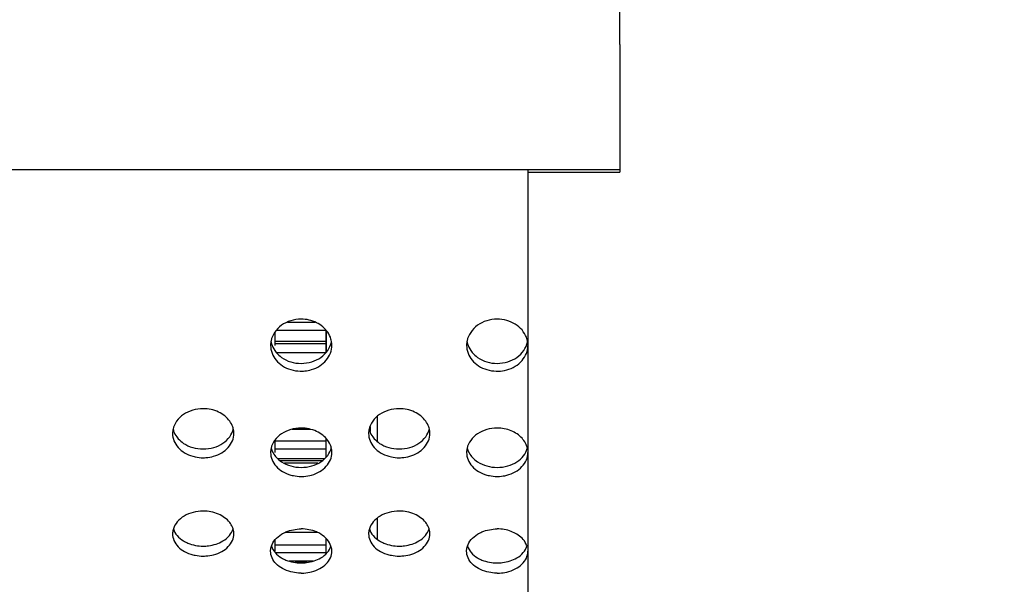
# Model space of a CAD drawing. Header units: inches. Extents: x 0 to 34, y 0 to 22.
# Tile 45 of 175: x 15.761 to 16.765, y 3.242 to 3.818. Entities that reach past the tile are written whole.
import ezdxf

# ---------------------------------------------------------------- set-up
doc = ezdxf.new("R2010")
doc.units = ezdxf.units.IN
doc.header["$LTSCALE"] = 1.87
doc.header["$MEASUREMENT"] = 0
doc.layers.get('0').update_dxf_attribs({"linetype": 'CONTINUOUS'})
doc.layers.add('3_ALL_AXES', color=7, linetype='CONTINUOUS')
doc.layers.add('7_ALL_FEATURES', color=7, linetype='CONTINUOUS')
doc.styles.get("Standard").update_dxf_attribs({"font": 'txt', "width": 0.8})
doc.dimstyles.new('DIMSTYLE_2', dxfattribs={"dimtxt": 0.14, "dimasz": 0.156, "dimexe": 0.125, "dimexo": 0.0625, "dimgap": 0.07, "dimtad": 0, "dimtih": 1, "dimtoh": 1, "dimlfac": 4, "dimzin": 4, "dimdsep": 46, "dimtxsty": 'Standard', "dimblk": '_FILLED', "dimblk1": '_FILLED', "dimblk2": '_FILLED', "dimcen": 0.09, "dimadec": 0, "dimazin": 0, "dimtp": 0.001, "dimtm": 0.001, "dimtfac": 1, "dimtofl": 0, "dimtmove": 0, "dimatfit": 3, "dimldrblk": '_FILLED', "dimfxl": 0, "dimtolj": 1, "dimtzin": 4, "dimarcsym": 0})

# ---------------------------------------------------------------- blocks, each defined once
blk = doc.blocks.new('_FILLED')
at = {"color": 0, "linetype": 'ByBlock'}
blk.add_solid([(0, 0), (-1, 0.2003), (-1, -0.2003)], dxfattribs=at)
blk = doc.blocks.new('*D11')
at = {"color": 6, "linetype": 'Continuous'}
for p, q in [((17.7062, 3.627), (17.7062, 2.5628)), ((15.0842, 3.0382), (15.0842, 2.5628)), ((15.0842, 2.6878), (15.9332, 2.6878)), ((17.7062, 2.6878), (16.8572, 2.6878))]:
    blk.add_line(p, q, dxfattribs=at)
at = {"color": 6, "linetype": 'Continuous', "xscale": 0.156, "yscale": 0.156, "zscale": 0.156, "rotation": 180}
blk.add_blockref('_FILLED', (15.0842, 2.6878), dxfattribs=at)
at = {"color": 6, "linetype": 'Continuous', "xscale": 0.156, "yscale": 0.156, "zscale": 0.156}
blk.add_blockref('_FILLED', (17.7062, 2.6878), dxfattribs=at)
at = {"color": 6, "linetype": 'Continuous', "insert": (16.2832, 2.7578), "char_height": 0.14, "width": 0.784, "attachment_point": 2, "line_spacing_factor": 0.9}
blk.add_mtext('10.49\\P[266,4]', dxfattribs=at)
blk = doc.blocks.new('*D12')
at = {"color": 6, "linetype": 'Continuous'}
for p, q in [((17.7062, 3.737), (17.7062, 2.149)), ((13.7092, 2.78), (13.7092, 2.149)), ((13.7092, 2.274), (15.2457, 2.274)), ((17.7062, 2.274), (16.1697, 2.274))]:
    blk.add_line(p, q, dxfattribs=at)
at = {"color": 6, "linetype": 'Continuous', "xscale": 0.156, "yscale": 0.156, "zscale": 0.156, "rotation": 180}
blk.add_blockref('_FILLED', (13.7092, 2.274), dxfattribs=at)
at = {"color": 6, "linetype": 'Continuous', "xscale": 0.156, "yscale": 0.156, "zscale": 0.156}
blk.add_blockref('_FILLED', (17.7062, 2.274), dxfattribs=at)
at = {"color": 6, "linetype": 'Continuous', "insert": (15.5957, 2.344), "char_height": 0.14, "width": 0.784, "attachment_point": 2, "line_spacing_factor": 0.9}
blk.add_mtext('15.99\\P[406,1]', dxfattribs=at)
blk = doc.blocks.new('*D13')
at = {"color": 6, "linetype": 'Continuous'}
for p, q in [((12.3475, 4.2648), (12.3475, 1.2685)), ((17.7062, 3.737), (17.7062, 1.2685)), ((12.3475, 1.3935), (13.8144, 1.3935)), ((17.7062, 1.3935), (14.7384, 1.3935))]:
    blk.add_line(p, q, dxfattribs=at)
at = {"color": 6, "linetype": 'Continuous', "xscale": 0.156, "yscale": 0.156, "zscale": 0.156, "rotation": 180}
blk.add_blockref('_FILLED', (12.3475, 1.3935), dxfattribs=at)
at = {"color": 6, "linetype": 'Continuous', "xscale": 0.156, "yscale": 0.156, "zscale": 0.156}
blk.add_blockref('_FILLED', (17.7062, 1.3935), dxfattribs=at)
at = {"color": 6, "linetype": 'Continuous', "insert": (14.1644, 1.4635), "char_height": 0.14, "width": 0.784, "attachment_point": 2, "line_spacing_factor": 0.9}
blk.add_mtext('21.43\\P[544,4]', dxfattribs=at)
blk = doc.blocks.new('*D14')
at = {"color": 6, "linetype": 'Continuous'}
for p, q in [((12.1125, 4.2467), (12.1125, 0.8799)), ((17.7062, 3.737), (17.7062, 0.8799)), ((12.1125, 1.0049), (13.1323, 1.0049)), ((17.7062, 1.0049), (14.0563, 1.0049))]:
    blk.add_line(p, q, dxfattribs=at)
at = {"color": 6, "linetype": 'Continuous', "xscale": 0.156, "yscale": 0.156, "zscale": 0.156, "rotation": 180}
blk.add_blockref('_FILLED', (12.1125, 1.0049), dxfattribs=at)
at = {"color": 6, "linetype": 'Continuous', "xscale": 0.156, "yscale": 0.156, "zscale": 0.156}
blk.add_blockref('_FILLED', (17.7062, 1.0049), dxfattribs=at)
at = {"color": 6, "linetype": 'Continuous', "insert": (13.4823, 1.0749), "char_height": 0.14, "width": 0.784, "attachment_point": 2, "line_spacing_factor": 0.9}
blk.add_mtext('22.37\\P[568,3]', dxfattribs=at)
blk = doc.blocks.new('*D36')
at = {"color": 6, "linetype": 'Continuous'}
for p, q in [((17.7062, 3.627), (17.7062, 1.7576)), ((13.1298, 3.2513), (13.1298, 1.7576)), ((13.1298, 1.8826), (14.4141, 1.8826)), ((17.7062, 1.8826), (15.1141, 1.8826))]:
    blk.add_line(p, q, dxfattribs=at)
at = {"color": 6, "linetype": 'Continuous', "xscale": 0.156, "yscale": 0.156, "zscale": 0.156, "rotation": 180}
blk.add_blockref('_FILLED', (13.1298, 1.8826), dxfattribs=at)
at = {"color": 6, "linetype": 'Continuous', "xscale": 0.156, "yscale": 0.156, "zscale": 0.156}
blk.add_blockref('_FILLED', (17.7062, 1.8826), dxfattribs=at)
at = {"color": 6, "linetype": 'Continuous', "insert": (14.7641, 1.9526), "char_height": 0.14, "width": 0.56, "attachment_point": 2, "line_spacing_factor": 0.9}
blk.add_mtext('18.31\\P[465]', dxfattribs=at)

msp = doc.modelspace()

# ---------------------------------------------------------------- linework, layer by layer
at = {"layer": '3_ALL_AXES', "color": 7, "linetype": 'Continuous'}
for p, q in [((16.372967, 3.792713), (16.372967, 3.662176)), ((15.216717, 3.66508), (16.372967, 3.66508)), ((16.279217, 3.66508), (16.279217, 3.662176)), ((16.279217, 3.662176), (16.372967, 3.662176))]:
    msp.add_line(p, q, dxfattribs=at)
for centre, radius, start, end in [((16.039526, 3.485536), 0.022808, 168.456939, 179.982707), ((16.056427, 3.485538), 0.022789, 0.021544, 9.903735), ((16.239526, 3.485536), 0.022808, 168.456939, 179.982707), ((16.255677, 3.485385), 0.023552, 8.054648, 20.843196), ((16.047911, 3.495889), 0.036677, 253.263515, 268.301586), ((16.047966, 3.496053), 0.036842, 268.220756, 271.787218), ((16.247911, 3.495889), 0.036677, 253.263515, 268.301586), ((16.247968, 3.496054), 0.036843, 268.220756, 269.998512), ((16.247966, 3.496148), 0.036937, 270.001102, 271.605599), ((16.247986, 3.496169), 0.036958, 271.57469, 285.081104), ((15.937082, 3.395602), 0.020364, 167.781352, 179.970725), ((15.958822, 3.395598), 0.020394, 0.048044, 12.886852), ((16.137082, 3.395602), 0.020364, 167.781352, 179.970725), ((16.158822, 3.395598), 0.020394, 0.048044, 12.886852), ((16.036513, 3.376156), 0.019794, 167.606248, 179.967364), ((16.059371, 3.37615), 0.019845, 0.058326, 13.61455), ((16.236513, 3.376156), 0.019794, 167.606248, 179.967364), ((15.93392, 3.293133), 0.017201, 166.700899, 179.948193), ((15.934505, 3.292995), 0.017803, 162.750403, 166.70232), ((16.13392, 3.293133), 0.017201, 166.700899, 179.948193), ((16.134505, 3.292995), 0.017803, 162.750403, 166.70232)]:
    msp.add_arc(centre, radius, start, end, dxfattribs=at)
for points, knots in [([(16.047967, 3.512284), (16.044358, 3.512284), (16.037197, 3.511214), (16.027666, 3.506544), (16.020469, 3.49933), (16.017812, 3.493195), (16.01718, 3.4901)], [0, 0, 0, 0, 0.26538075, 0.52298654, 0.76775248, 1, 1, 1, 1]), ([(16.075004, 3.498902), (16.072191, 3.503055), (16.06381, 3.509995), (16.053305, 3.512284), (16.047967, 3.512284)], [0, 0, 0, 0, 0.48448798, 1, 1, 1, 1]), ([(16.247967, 3.512284), (16.244358, 3.512284), (16.237197, 3.511214), (16.227666, 3.506544), (16.220469, 3.49933), (16.217812, 3.493195), (16.21718, 3.4901)], [0, 0, 0, 0, 0.26538075, 0.52298654, 0.76775248, 1, 1, 1, 1]), ([(16.277687, 3.493765), (16.27666, 3.496466), (16.273517, 3.501651), (16.26646, 3.507608), (16.25767, 3.511416), (16.251216, 3.512284), (16.247967, 3.512284)], [0, 0, 0, 0, 0.23408316, 0.48004606, 0.73686367, 1, 1, 1, 1]), ([(16.078876, 3.489458), (16.078731, 3.490288), (16.077957, 3.49362), (16.076448, 3.496771), (16.075004, 3.498902)], [0, 0, 0, 0, 0.24663015, 1, 1, 1, 1]), ([(16.017058, 3.489563), (16.017203, 3.488737), (16.017974, 3.485434), (16.019484, 3.482313), (16.02093, 3.480212)], [0, 0, 0, 0, 0.24730628, 1, 1, 1, 1]), ([(16.068114, 3.473301), (16.070798, 3.475201), (16.075485, 3.479801), (16.078125, 3.485862), (16.078754, 3.488923)], [0, 0, 0, 0, 0.51280375, 1, 1, 1, 1]), ([(16.217058, 3.489563), (16.217203, 3.488737), (16.217974, 3.485434), (16.219484, 3.482313), (16.22093, 3.480212)], [0, 0, 0, 0, 0.24730628, 1, 1, 1, 1]), ([(16.268114, 3.473301), (16.270798, 3.475201), (16.275485, 3.479801), (16.278125, 3.485862), (16.278754, 3.488923)], [0, 0, 0, 0, 0.51280375, 1, 1, 1, 1]), ([(16.016718, 3.485543), (16.016719, 3.482841), (16.017737, 3.477307), (16.022129, 3.469955), (16.028875, 3.464145), (16.034415, 3.461652), (16.037349, 3.460766)], [0, 0, 0, 0, 0.23555636, 0.47812456, 0.73283381, 1, 1, 1, 1]), ([(16.02093, 3.480212), (16.021388, 3.479545), (16.023389, 3.476915), (16.025877, 3.474665), (16.027917, 3.473233)], [0, 0, 0, 0, 0.24510629, 1, 1, 1, 1]), ([(16.058631, 3.46078), (16.06156, 3.461669), (16.06709, 3.464166), (16.07382, 3.469974), (16.078201, 3.477321), (16.079216, 3.482848), (16.079216, 3.485547)], [0, 0, 0, 0, 0.26716175, 0.52184465, 0.76441864, 1, 1, 1, 1]), ([(16.216718, 3.485543), (16.216719, 3.482841), (16.217737, 3.477307), (16.222129, 3.469955), (16.228875, 3.464145), (16.234415, 3.461652), (16.237349, 3.460766)], [0, 0, 0, 0, 0.23555636, 0.47812456, 0.73283381, 1, 1, 1, 1]), ([(16.22093, 3.480212), (16.221388, 3.479545), (16.223389, 3.476915), (16.225877, 3.474665), (16.227917, 3.473233)], [0, 0, 0, 0, 0.24510629, 1, 1, 1, 1]), ([(16.257602, 3.460484), (16.260651, 3.46131), (16.266431, 3.463731), (16.273509, 3.469571), (16.278139, 3.477078), (16.279217, 3.482769), (16.279217, 3.485545)], [0, 0, 0, 0, 0.26753394, 0.52253996, 0.76495306, 1, 1, 1, 1]), ([(16.027917, 3.473233), (16.03076, 3.471236), (16.037268, 3.468153), (16.044374, 3.467135), (16.047967, 3.467135)], [0, 0, 0, 0, 0.49151185, 1, 1, 1, 1]), ([(16.047967, 3.467135), (16.051581, 3.467135), (16.058726, 3.468164), (16.065264, 3.471283), (16.068114, 3.473301)], [0, 0, 0, 0, 0.50857352, 1, 1, 1, 1]), ([(16.227917, 3.473233), (16.23076, 3.471236), (16.237268, 3.468153), (16.244374, 3.467135), (16.247967, 3.467135)], [0, 0, 0, 0, 0.49151185, 1, 1, 1, 1]), ([(16.247967, 3.467135), (16.251581, 3.467135), (16.258726, 3.468164), (16.265264, 3.471283), (16.268114, 3.473301)], [0, 0, 0, 0, 0.50857352, 1, 1, 1, 1]), ([(16.049115, 3.459229), (16.049923, 3.459254), (16.053136, 3.459459), (16.056324, 3.46008), (16.058631, 3.46078)], [0, 0, 0, 0, 0.25113533, 1, 1, 1, 1]), ([(15.947967, 3.420873), (15.944362, 3.420873), (15.937247, 3.419873), (15.927744, 3.415492), (15.920528, 3.408708), (15.917817, 3.402853), (15.91718, 3.399912)], [0, 0, 0, 0, 0.27068605, 0.53098038, 0.7739979, 1, 1, 1, 1]), ([(15.975004, 3.408222), (15.972148, 3.412206), (15.963648, 3.418765), (15.953291, 3.420873), (15.947967, 3.420873)], [0, 0, 0, 0, 0.4793937, 1, 1, 1, 1]), ([(16.147967, 3.420873), (16.144362, 3.420873), (16.137247, 3.419873), (16.127744, 3.415492), (16.120528, 3.408708), (16.117817, 3.402853), (16.11718, 3.399912)], [0, 0, 0, 0, 0.27068605, 0.53098038, 0.7739979, 1, 1, 1, 1]), ([(16.175004, 3.408222), (16.172148, 3.412206), (16.163648, 3.418765), (16.153291, 3.420873), (16.147967, 3.420873)], [0, 0, 0, 0, 0.4793937, 1, 1, 1, 1]), ([(15.978702, 3.400147), (15.978539, 3.400857), (15.977724, 3.403718), (15.976312, 3.4064), (15.975004, 3.408222)], [0, 0, 0, 0, 0.2452333, 1, 1, 1, 1]), ([(16.178702, 3.400147), (16.178539, 3.400857), (16.177724, 3.403718), (16.176312, 3.4064), (16.175004, 3.408222)], [0, 0, 0, 0, 0.2452333, 1, 1, 1, 1]), ([(15.916718, 3.395612), (15.916719, 3.393059), (15.917754, 3.387793), (15.922183, 3.380862), (15.928936, 3.37542), (15.93443, 3.373105), (15.937349, 3.372276)], [0, 0, 0, 0, 0.2299973, 0.46996138, 0.72662568, 1, 1, 1, 1]), ([(15.917232, 3.400077), (15.917394, 3.399372), (15.918207, 3.396542), (15.919621, 3.393893), (15.92093, 3.392102)], [0, 0, 0, 0, 0.24587587, 1, 1, 1, 1]), ([(15.958631, 3.372289), (15.961545, 3.373121), (15.967029, 3.375439), (15.973766, 3.380881), (15.978183, 3.387806), (15.979216, 3.393066), (15.979216, 3.395615)], [0, 0, 0, 0, 0.27336617, 0.52999945, 0.7699701, 1, 1, 1, 1]), ([(15.968114, 3.385596), (15.970772, 3.387367), (15.975426, 3.391631), (15.978121, 3.397405), (15.978754, 3.40031)], [0, 0, 0, 0, 0.51787427, 1, 1, 1, 1]), ([(16.047967, 3.40107), (16.044363, 3.40107), (16.037259, 3.400086), (16.027763, 3.395775), (16.020543, 3.389096), (16.017818, 3.383309), (16.01718, 3.380404)], [0, 0, 0, 0, 0.2719875, 0.53294991, 0.77554627, 1, 1, 1, 1]), ([(16.075004, 3.388596), (16.072137, 3.392538), (16.063609, 3.399005), (16.053287, 3.40107), (16.047967, 3.40107)], [0, 0, 0, 0, 0.47816576, 1, 1, 1, 1]), ([(16.116718, 3.395612), (16.116719, 3.393059), (16.117754, 3.387793), (16.122183, 3.380862), (16.128936, 3.37542), (16.13443, 3.373105), (16.137349, 3.372276)], [0, 0, 0, 0, 0.2299973, 0.46996138, 0.72662568, 1, 1, 1, 1]), ([(16.117232, 3.400077), (16.117394, 3.399372), (16.118207, 3.396542), (16.119621, 3.393893), (16.12093, 3.392102)], [0, 0, 0, 0, 0.24587587, 1, 1, 1, 1]), ([(16.158631, 3.372289), (16.161545, 3.373121), (16.167029, 3.375439), (16.173766, 3.380881), (16.178183, 3.387806), (16.179216, 3.393066), (16.179216, 3.395615)], [0, 0, 0, 0, 0.27336617, 0.52999945, 0.7699701, 1, 1, 1, 1]), ([(16.168114, 3.385596), (16.170772, 3.387367), (16.175426, 3.391631), (16.178121, 3.397405), (16.178754, 3.40031)], [0, 0, 0, 0, 0.51787427, 1, 1, 1, 1]), ([(16.247967, 3.40107), (16.244363, 3.40107), (16.237259, 3.400086), (16.227763, 3.395775), (16.220543, 3.389096), (16.217818, 3.383309), (16.21718, 3.380404)], [0, 0, 0, 0, 0.2719875, 0.53294991, 0.77554627, 1, 1, 1, 1]), ([(16.273261, 3.390735), (16.270245, 3.394051), (16.26218, 3.399355), (16.252787, 3.40107), (16.247967, 3.40107)], [0, 0, 0, 0, 0.48182806, 1, 1, 1, 1]), ([(15.92093, 3.392102), (15.92139, 3.391473), (15.923408, 3.388977), (15.925892, 3.38687), (15.927917, 3.385532)], [0, 0, 0, 0, 0.24314893, 1, 1, 1, 1]), ([(15.947967, 3.379797), (15.951576, 3.379797), (15.958673, 3.380754), (15.96524, 3.383682), (15.968114, 3.385596)], [0, 0, 0, 0, 0.511041, 1, 1, 1, 1]), ([(16.078658, 3.380821), (16.078492, 3.381505), (16.077671, 3.384263), (16.076281, 3.386841), (16.075004, 3.388596)], [0, 0, 0, 0, 0.24489548, 1, 1, 1, 1]), ([(16.12093, 3.392102), (16.12139, 3.391473), (16.123408, 3.388977), (16.125892, 3.38687), (16.127917, 3.385532)], [0, 0, 0, 0, 0.24314893, 1, 1, 1, 1]), ([(16.147967, 3.379797), (16.151576, 3.379797), (16.158673, 3.380754), (16.16524, 3.383682), (16.168114, 3.385596)], [0, 0, 0, 0, 0.511041, 1, 1, 1, 1]), ([(16.278755, 3.380393), (16.278343, 3.382273), (16.276941, 3.386013), (16.274615, 3.389246), (16.273261, 3.390735)], [0, 0, 0, 0, 0.48874928, 1, 1, 1, 1]), ([(15.927917, 3.385532), (15.930783, 3.383638), (15.93732, 3.380743), (15.944378, 3.379797), (15.947967, 3.379797)], [0, 0, 0, 0, 0.48907234, 1, 1, 1, 1]), ([(16.016718, 3.376167), (16.016719, 3.37365), (16.017759, 3.368449), (16.022197, 3.36162), (16.02895, 3.356266), (16.034434, 3.353993), (16.037349, 3.353178)], [0, 0, 0, 0, 0.22858176, 0.46789762, 0.72506771, 1, 1, 1, 1]), ([(16.017276, 3.380743), (16.017441, 3.380064), (16.018261, 3.377338), (16.019652, 3.374793), (16.02093, 3.37307)], [0, 0, 0, 0, 0.24552489, 1, 1, 1, 1]), ([(16.058631, 3.353191), (16.061541, 3.354009), (16.067014, 3.356285), (16.073753, 3.361638), (16.078179, 3.368461), (16.079216, 3.373657), (16.079216, 3.37617)], [0, 0, 0, 0, 0.27492339, 0.5320613, 0.77138383, 1, 1, 1, 1]), ([(16.068114, 3.366662), (16.070765, 3.368402), (16.075411, 3.372584), (16.07812, 3.378289), (16.078754, 3.381157)], [0, 0, 0, 0, 0.51917671, 1, 1, 1, 1]), ([(16.127917, 3.385532), (16.130783, 3.383638), (16.13732, 3.380743), (16.144378, 3.379797), (16.147967, 3.379797)], [0, 0, 0, 0, 0.48907234, 1, 1, 1, 1]), ([(16.216718, 3.376167), (16.216719, 3.37365), (16.217759, 3.368449), (16.222197, 3.36162), (16.22895, 3.356266), (16.234434, 3.353993), (16.237349, 3.353178)], [0, 0, 0, 0, 0.22858176, 0.46789762, 0.72506771, 1, 1, 1, 1]), ([(16.217276, 3.380743), (16.217441, 3.380064), (16.218261, 3.377338), (16.219652, 3.374793), (16.22093, 3.37307)], [0, 0, 0, 0, 0.24552489, 1, 1, 1, 1]), ([(16.257602, 3.352917), (16.260633, 3.353678), (16.266352, 3.355884), (16.273435, 3.361261), (16.278115, 3.36823), (16.279217, 3.373583), (16.279217, 3.376169)], [0, 0, 0, 0, 0.27540658, 0.53299555, 0.77212355, 1, 1, 1, 1]), ([(16.268114, 3.366662), (16.27064, 3.368319), (16.275087, 3.372267), (16.277824, 3.377608), (16.278549, 3.380317)], [0, 0, 0, 0, 0.51855296, 1, 1, 1, 1]), ([(15.937349, 3.372276), (15.938204, 3.372033), (15.941681, 3.371181), (15.945276, 3.370813), (15.947967, 3.370813)], [0, 0, 0, 0, 0.24824682, 1, 1, 1, 1]), ([(15.947967, 3.370813), (15.94887, 3.370813), (15.952464, 3.370938), (15.956043, 3.37155), (15.958631, 3.372289)], [0, 0, 0, 0, 0.25131357, 1, 1, 1, 1]), ([(16.02093, 3.37307), (16.02139, 3.372449), (16.023412, 3.369986), (16.025896, 3.367914), (16.027917, 3.366599)], [0, 0, 0, 0, 0.24265809, 1, 1, 1, 1]), ([(16.027917, 3.366599), (16.030789, 3.36473), (16.037332, 3.36188), (16.044379, 3.360951), (16.047967, 3.360951)], [0, 0, 0, 0, 0.48849885, 1, 1, 1, 1]), ([(16.047967, 3.360951), (16.051575, 3.360951), (16.058661, 3.36189), (16.065234, 3.364772), (16.068114, 3.366662)], [0, 0, 0, 0, 0.51162117, 1, 1, 1, 1]), ([(16.137349, 3.372276), (16.138204, 3.372033), (16.141681, 3.371181), (16.145276, 3.370813), (16.147967, 3.370813)], [0, 0, 0, 0, 0.24824682, 1, 1, 1, 1]), ([(16.147967, 3.370813), (16.14887, 3.370813), (16.152464, 3.370938), (16.156043, 3.37155), (16.158631, 3.372289)], [0, 0, 0, 0, 0.25131357, 1, 1, 1, 1]), ([(16.22093, 3.37307), (16.22139, 3.372449), (16.223412, 3.369986), (16.225896, 3.367914), (16.227917, 3.366599)], [0, 0, 0, 0, 0.24265809, 1, 1, 1, 1]), ([(16.227917, 3.366599), (16.230789, 3.36473), (16.237332, 3.36188), (16.244379, 3.360951), (16.247967, 3.360951)], [0, 0, 0, 0, 0.48849885, 1, 1, 1, 1]), ([(16.247967, 3.360951), (16.251575, 3.360951), (16.258661, 3.36189), (16.265234, 3.364772), (16.268114, 3.366662)], [0, 0, 0, 0, 0.51162117, 1, 1, 1, 1]), ([(16.037349, 3.353178), (16.038204, 3.352939), (16.041684, 3.3521), (16.045277, 3.351738), (16.047967, 3.351738)], [0, 0, 0, 0, 0.24811565, 1, 1, 1, 1]), ([(16.047967, 3.351738), (16.04887, 3.351738), (16.052463, 3.351861), (16.056041, 3.352463), (16.058631, 3.353191)], [0, 0, 0, 0, 0.25139369, 1, 1, 1, 1]), ([(16.237349, 3.353178), (16.238204, 3.352939), (16.241684, 3.3521), (16.245277, 3.351738), (16.247967, 3.351738)], [0, 0, 0, 0, 0.24811565, 1, 1, 1, 1]), ([(16.247967, 3.351738), (16.248781, 3.351738), (16.25202, 3.351837), (16.255248, 3.352327), (16.257602, 3.352917)], [0, 0, 0, 0, 0.25113128, 1, 1, 1, 1]), ([(15.947967, 3.316347), (15.9445, 3.316347), (15.937695, 3.315503), (15.928496, 3.311794), (15.921309, 3.306023), (15.918313, 3.300885), (15.917503, 3.298274)], [0, 0, 0, 0, 0.27664501, 0.54034609, 0.78182093, 1, 1, 1, 1]), ([(15.975004, 3.304716), (15.972081, 3.308459), (15.963428, 3.314475), (15.953272, 3.316347), (15.947967, 3.316347)], [0, 0, 0, 0, 0.47235894, 1, 1, 1, 1]), ([(16.147967, 3.316347), (16.1445, 3.316347), (16.137695, 3.315503), (16.128496, 3.311794), (16.121309, 3.306023), (16.118313, 3.300885), (16.117503, 3.298274)], [0, 0, 0, 0, 0.27664501, 0.54034609, 0.78182093, 1, 1, 1, 1]), ([(16.175004, 3.304716), (16.172081, 3.308459), (16.163428, 3.314475), (16.153272, 3.316347), (16.147967, 3.316347)], [0, 0, 0, 0, 0.47235894, 1, 1, 1, 1]), ([(15.917517, 3.298196), (15.918299, 3.295722), (15.921133, 3.290862), (15.925466, 3.287377), (15.927917, 3.285898)], [0, 0, 0, 0, 0.47545669, 1, 1, 1, 1]), ([(15.968114, 3.285957), (15.970549, 3.287438), (15.974851, 3.290925), (15.977658, 3.295772), (15.978431, 3.298239)], [0, 0, 0, 0, 0.52440746, 1, 1, 1, 1]), ([(15.978418, 3.298317), (15.978241, 3.29888), (15.977405, 3.301159), (15.976134, 3.30327), (15.975004, 3.304716)], [0, 0, 0, 0, 0.24334012, 1, 1, 1, 1]), ([(15.979216, 3.293151), (15.979216, 3.294455), (15.97901, 3.29621), (15.97855, 3.297895), (15.978418, 3.298317)], [0, 0, 0, 0, 0.74688206, 1, 1, 1, 1]), ([(16.02782, 3.292736), (16.029246, 3.293618), (16.035495, 3.296823), (16.04264, 3.298152), (16.047967, 3.298152)], [0, 0, 0, 0, 0.23943337, 1, 1, 1, 1]), ([(16.068017, 3.292795), (16.066595, 3.293669), (16.06037, 3.296838), (16.053265, 3.298152), (16.047967, 3.298152)], [0, 0, 0, 0, 0.23954449, 1, 1, 1, 1]), ([(16.117517, 3.298196), (16.118299, 3.295722), (16.121133, 3.290862), (16.125466, 3.287377), (16.127917, 3.285898)], [0, 0, 0, 0, 0.47545669, 1, 1, 1, 1]), ([(16.168114, 3.285957), (16.170549, 3.287438), (16.174851, 3.290925), (16.177658, 3.295772), (16.178431, 3.298239)], [0, 0, 0, 0, 0.52440746, 1, 1, 1, 1]), ([(16.178418, 3.298317), (16.178241, 3.29888), (16.177405, 3.301159), (16.176134, 3.30327), (16.175004, 3.304716)], [0, 0, 0, 0, 0.24334012, 1, 1, 1, 1]), ([(16.179216, 3.293151), (16.179216, 3.294455), (16.17901, 3.29621), (16.17855, 3.297895), (16.178418, 3.298317)], [0, 0, 0, 0, 0.74688206, 1, 1, 1, 1]), ([(16.22782, 3.292736), (16.229246, 3.293618), (16.235495, 3.296823), (16.24264, 3.298152), (16.247967, 3.298152)], [0, 0, 0, 0, 0.23943337, 1, 1, 1, 1]), ([(16.273261, 3.288681), (16.270184, 3.291778), (16.262016, 3.296621), (16.252773, 3.298152), (16.247967, 3.298152)], [0, 0, 0, 0, 0.47598381, 1, 1, 1, 1]), ([(15.916718, 3.293148), (15.916719, 3.290802), (15.917785, 3.285904), (15.922266, 3.279567), (15.92902, 3.274635), (15.93445, 3.272559), (15.937349, 3.271807)], [0, 0, 0, 0, 0.22143751, 0.45757089, 0.71733761, 1, 1, 1, 1]), ([(15.927917, 3.285898), (15.92934, 3.28504), (15.935582, 3.281929), (15.942674, 3.280663), (15.947967, 3.280663)], [0, 0, 0, 0, 0.23896996, 1, 1, 1, 1]), ([(15.947967, 3.280663), (15.949783, 3.280663), (15.956756, 3.2811), (15.963694, 3.283268), (15.968114, 3.285957)], [0, 0, 0, 0, 0.25980254, 1, 1, 1, 1]), ([(15.958631, 3.271819), (15.961524, 3.272573), (15.966945, 3.274652), (15.973684, 3.279584), (15.978153, 3.285916), (15.979216, 3.290808), (15.979216, 3.293151)], [0, 0, 0, 0, 0.28265068, 0.54237979, 0.77851978, 1, 1, 1, 1]), ([(16.01757, 3.2806), (16.018368, 3.283023), (16.021186, 3.287782), (16.025418, 3.291248), (16.02782, 3.292736)], [0, 0, 0, 0, 0.47453154, 1, 1, 1, 1]), ([(16.078351, 3.28064), (16.077544, 3.283071), (16.074699, 3.287843), (16.070436, 3.29131), (16.068017, 3.292795)], [0, 0, 0, 0, 0.47441163, 1, 1, 1, 1]), ([(16.116718, 3.293148), (16.116719, 3.290802), (16.117785, 3.285904), (16.122266, 3.279567), (16.12902, 3.274635), (16.13445, 3.272559), (16.137349, 3.271807)], [0, 0, 0, 0, 0.22143751, 0.45757089, 0.71733761, 1, 1, 1, 1]), ([(16.127917, 3.285898), (16.12934, 3.28504), (16.135582, 3.281929), (16.142674, 3.280663), (16.147967, 3.280663)], [0, 0, 0, 0, 0.23896996, 1, 1, 1, 1]), ([(16.147967, 3.280663), (16.149783, 3.280663), (16.156756, 3.2811), (16.163694, 3.283268), (16.168114, 3.285957)], [0, 0, 0, 0, 0.25980254, 1, 1, 1, 1]), ([(16.158631, 3.271819), (16.161524, 3.272573), (16.166945, 3.274652), (16.173684, 3.279584), (16.178153, 3.285916), (16.179216, 3.290808), (16.179216, 3.293151)], [0, 0, 0, 0, 0.28265068, 0.54237979, 0.77851978, 1, 1, 1, 1]), ([(16.21757, 3.2806), (16.218368, 3.283023), (16.221186, 3.287782), (16.225418, 3.291248), (16.22782, 3.292736)], [0, 0, 0, 0, 0.47453154, 1, 1, 1, 1]), ([(16.27836, 3.28061), (16.27812, 3.28134), (16.276924, 3.284314), (16.274973, 3.286957), (16.273261, 3.288681)], [0, 0, 0, 0, 0.24035269, 1, 1, 1, 1]), ([(16.016718, 3.27536), (16.016718, 3.275799), (16.016789, 3.277573), (16.017152, 3.279333), (16.01757, 3.2806)], [0, 0, 0, 0, 0.24800375, 1, 1, 1, 1]), ([(16.037349, 3.254411), (16.034454, 3.255147), (16.029036, 3.257177), (16.022284, 3.262009), (16.017792, 3.268228), (16.016719, 3.273054), (16.016718, 3.27536)], [0, 0, 0, 0, 0.28458389, 0.54501821, 0.78036977, 1, 1, 1, 1]), ([(16.017583, 3.280509), (16.018387, 3.278112), (16.021237, 3.273417), (16.025505, 3.270066), (16.027917, 3.268638)], [0, 0, 0, 0, 0.4741696, 1, 1, 1, 1]), ([(16.058631, 3.254422), (16.061521, 3.255161), (16.066928, 3.257194), (16.073666, 3.262026), (16.078146, 3.26824), (16.079216, 3.27306), (16.079216, 3.275363)], [0, 0, 0, 0, 0.28457172, 0.54496714, 0.78032516, 1, 1, 1, 1]), ([(16.068114, 3.268696), (16.070509, 3.270126), (16.074747, 3.273477), (16.077569, 3.27816), (16.078365, 3.280548)], [0, 0, 0, 0, 0.52568915, 1, 1, 1, 1]), ([(16.079216, 3.275363), (16.079216, 3.275806), (16.079143, 3.277592), (16.078775, 3.279364), (16.078351, 3.28064)], [0, 0, 0, 0, 0.24798291, 1, 1, 1, 1]), ([(16.216718, 3.27536), (16.216718, 3.275799), (16.216789, 3.277573), (16.217152, 3.279333), (16.21757, 3.2806)], [0, 0, 0, 0, 0.24800375, 1, 1, 1, 1]), ([(16.237349, 3.254411), (16.234454, 3.255147), (16.229036, 3.257177), (16.222284, 3.262009), (16.217792, 3.268228), (16.216719, 3.273054), (16.216718, 3.27536)], [0, 0, 0, 0, 0.28458389, 0.54501821, 0.78036977, 1, 1, 1, 1]), ([(16.217583, 3.280509), (16.218387, 3.278112), (16.221237, 3.273417), (16.225505, 3.270066), (16.227917, 3.268638)], [0, 0, 0, 0, 0.4741696, 1, 1, 1, 1]), ([(16.257602, 3.254173), (16.260613, 3.25486), (16.266263, 3.25683), (16.273342, 3.261679), (16.278078, 3.268023), (16.279217, 3.272992), (16.279217, 3.275361)], [0, 0, 0, 0, 0.28514556, 0.54614034, 0.78128894, 1, 1, 1, 1]), ([(16.268114, 3.268696), (16.270504, 3.270123), (16.274732, 3.273465), (16.277554, 3.278133), (16.278353, 3.280514)], [0, 0, 0, 0, 0.52563982, 1, 1, 1, 1]), ([(15.937349, 3.271807), (15.938205, 3.271585), (15.941693, 3.270806), (15.945279, 3.270473), (15.947967, 3.270473)], [0, 0, 0, 0, 0.24751866, 1, 1, 1, 1]), ([(15.947967, 3.270473), (15.94887, 3.270473), (15.952457, 3.270587), (15.956033, 3.271143), (15.958631, 3.271819)], [0, 0, 0, 0, 0.2517577, 1, 1, 1, 1]), ([(16.027917, 3.268638), (16.029342, 3.267794), (16.035599, 3.264736), (16.042677, 3.263501), (16.047967, 3.263501)], [0, 0, 0, 0, 0.23840898, 1, 1, 1, 1]), ([(16.047967, 3.263501), (16.049783, 3.263501), (16.056746, 3.26393), (16.06368, 3.266049), (16.068114, 3.268696)], [0, 0, 0, 0, 0.26015214, 1, 1, 1, 1]), ([(16.137349, 3.271807), (16.138205, 3.271585), (16.141693, 3.270806), (16.145279, 3.270473), (16.147967, 3.270473)], [0, 0, 0, 0, 0.24751866, 1, 1, 1, 1]), ([(16.147967, 3.270473), (16.14887, 3.270473), (16.152457, 3.270587), (16.156033, 3.271143), (16.158631, 3.271819)], [0, 0, 0, 0, 0.2517577, 1, 1, 1, 1]), ([(16.227917, 3.268638), (16.229342, 3.267794), (16.235599, 3.264736), (16.242677, 3.263501), (16.247967, 3.263501)], [0, 0, 0, 0, 0.23840898, 1, 1, 1, 1]), ([(16.247967, 3.263501), (16.249783, 3.263501), (16.256746, 3.26393), (16.26368, 3.266049), (16.268114, 3.268696)], [0, 0, 0, 0, 0.26015214, 1, 1, 1, 1]), ([(16.047967, 3.253101), (16.047068, 3.253101), (16.043498, 3.253212), (16.039939, 3.253752), (16.037349, 3.254411)], [0, 0, 0, 0, 0.25182474, 1, 1, 1, 1]), ([(16.047967, 3.253101), (16.04887, 3.253101), (16.052456, 3.253213), (16.056031, 3.253758), (16.058631, 3.254422)], [0, 0, 0, 0, 0.25184032, 1, 1, 1, 1]), ([(16.247967, 3.253101), (16.247068, 3.253101), (16.243498, 3.253212), (16.239939, 3.253752), (16.237349, 3.254411)], [0, 0, 0, 0, 0.25182474, 1, 1, 1, 1]), ([(16.247967, 3.253101), (16.248781, 3.253101), (16.252015, 3.253192), (16.255241, 3.253635), (16.257602, 3.254173)], [0, 0, 0, 0, 0.25149265, 1, 1, 1, 1])]:
    msp.add_open_spline(points, degree=3, knots=knots, dxfattribs=at)
at = {"layer": '7_ALL_FEATURES', "color": 7, "linetype": 'Continuous'}
for p, q in [((16.372967, 3.792713), (16.372967, 7.693986)), ((16.279217, 3.662176), (16.279217, 2.876999)), ((16.061985, 3.509001), (16.033954, 3.509001)), ((16.021224, 3.49918), (16.021224, 3.485543)), ((16.023109, 3.501115), (16.072832, 3.501115)), ((16.073474, 3.478695), (16.073474, 3.500461)), ((16.073608, 3.47883), (16.073608, 3.500324)), ((16.021224, 3.489926), (16.073474, 3.489926)), ((16.021224, 3.487371), (16.073474, 3.487371)), ((16.072732, 3.477948), (16.023196, 3.477948)), ((16.125956, 3.387377), (16.125956, 3.413073)), ((16.05732, 3.399754), (16.038657, 3.399754)), ((16.118456, 3.402754), (16.118456, 3.397474)), ((16.021224, 3.388855), (16.021224, 3.376167)), ((16.073474, 3.387853), (16.021224, 3.387853)), ((16.073474, 3.371664), (16.073474, 3.390049)), ((16.021224, 3.379997), (16.073474, 3.379997)), ((16.024192, 3.370049), (16.071743, 3.370049)), ((16.026206, 3.368183), (16.069744, 3.368183)), ((16.065037, 3.36528), (16.030872, 3.36528)), ((16.125956, 3.287584), (16.125956, 3.309174)), ((16.021224, 3.28696), (16.021224, 3.275359)), ((16.064044, 3.294474), (16.031908, 3.294474)), ((16.073474, 3.274028), (16.073474, 3.288053)), ((16.073474, 3.2817), (16.021224, 3.2817)), ((16.021526, 3.274028), (16.073474, 3.274028)), ((16.035619, 3.265513), (16.060321, 3.265513)), ((16.041948, 3.264243), (16.053958, 3.264243))]:
    msp.add_line(p, q, dxfattribs=at)

# ---------------------------------------------------------------- dimensions: what is measured, and where the dimension line sits
at = {"color": 6, "linetype": 'Continuous'}
for base, p1, p2, picture, middle in [((17.706206, 1.393471), (12.347467, 4.32732), (17.706206, 3.799486), '*D13', (14.276352, 1.288471)), ((17.706206, 1.004913), (12.112467, 4.309236), (17.706206, 3.799486), '*D14', (13.594274, 0.899913)), ((17.706206, 2.273966), (13.709217, 2.842486), (17.706206, 3.799486), '*D12', (15.707711, 2.168966)), ((17.706206, 1.882632), (13.129842, 3.313816), (17.706206, 3.689486), '*D36', (14.764088, 1.777632))]:
    dim = msp.add_linear_dim(base=base, p1=p1, p2=p2, dimstyle='DIMSTYLE_2', dxfattribs=at)
    dim.commit()
    dim.dimension.update_dxf_attribs({"geometry": picture, "text_midpoint": middle, "dimtype": 160})
dim = msp.add_linear_dim(base=(15.084217, 2.687788), p1=(17.706206, 3.689486), p2=(15.084217, 3.100736), angle=180, dimstyle='DIMSTYLE_2', dxfattribs=at)
dim.commit()
dim.dimension.update_dxf_attribs({"geometry": '*D11', "text_midpoint": (16.395211, 2.582788), "dimtype": 160})

doc.saveas('drawing.dxf')
